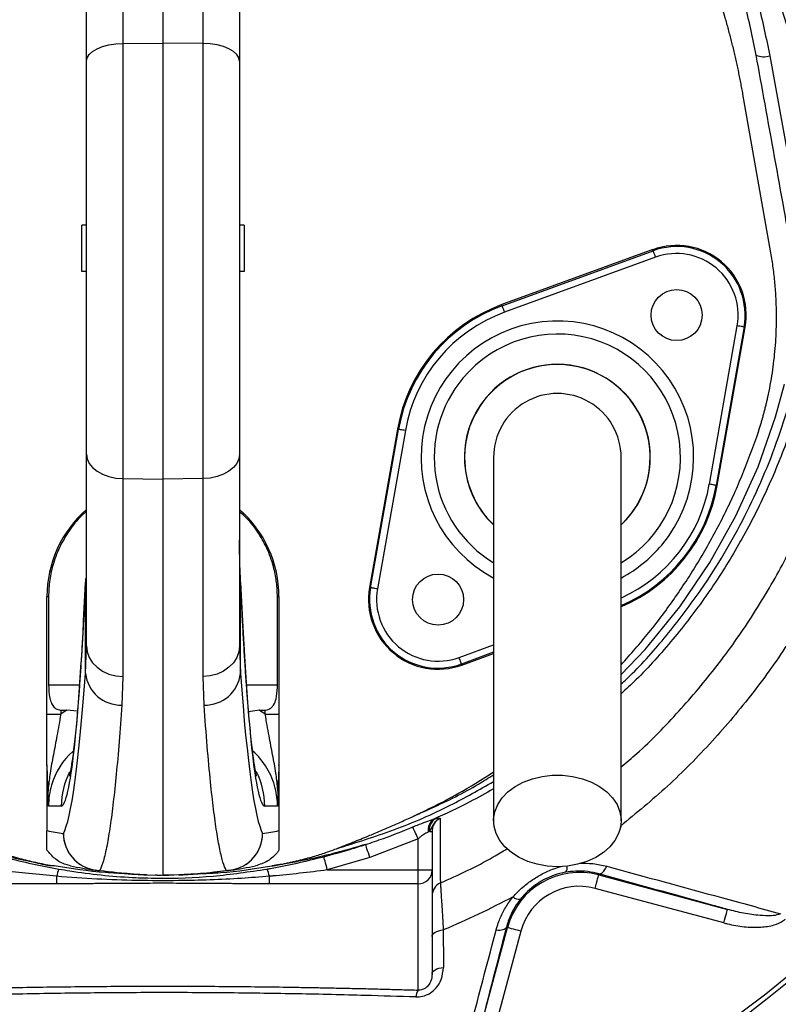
# Model space of a CAD drawing. Extents: x 94 to 802, y 35 to 1499.
# Tile 12 of 16: x 393 to 557, y 983 to 1195. Entities that reach past the tile are written whole.
import ezdxf

# ---------------------------------------------------------------- set-up
doc = ezdxf.new("R2010")
doc.units = 0
doc.layers.get('0').update_dxf_attribs({"linetype": 'CONTINUOUS'})

msp = doc.modelspace()

# ---------------------------------------------------------------- linework, layer by layer
at = {"color": 7, "linetype": 'CONTINUOUS'}
for p, q in [((424.11, 1301.15), (424.11, 1190.36)), ((415.47, 1258.8), (415.47, 1190.29)), ((432.75, 1190.29), (432.75, 1258.8)), ((407.61, 1186.51), (407.61, 1252.41)), ((440.61, 1252.41), (440.61, 1186.51)), ((415.47, 1190.29), (424.11, 1190.36)), ((415.47, 1190.29), (415.47, 1096.58)), ((424.11, 1190.36), (424.11, 1096.48)), ((432.75, 1190.29), (424.11, 1190.36)), ((432.75, 1096.58), (432.75, 1190.29)), ((407.61, 1101.85), (407.61, 1186.51)), ((440.61, 1186.51), (440.61, 1101.85)), ((554.89, 1187.65), (561.95, 1148.57)), ((555.13, 1145.21), (549.11, 1179.36)), ((406.61, 1141.15), (406.61, 1151.15)), ((407.61, 1151.15), (406.61, 1151.15)), ((441.61, 1151.15), (440.61, 1151.15)), ((441.61, 1151.15), (441.61, 1141.15)), ((529.69, 1145.89), (497.14, 1134.04)), ((497.22, 1133.82), (529.77, 1145.66)), ((529.77, 1145.66), (529.69, 1145.89)), ((530.29, 1144.25), (497.73, 1132.41)), ((407.61, 1141.15), (406.61, 1141.15)), ((441.61, 1141.15), (440.61, 1141.15)), ((497.22, 1133.82), (497.14, 1134.04)), ((541.87, 1095.37), (547.89, 1129.49)), ((549.36, 1129.23), (543.35, 1095.11)), ((543.58, 1095.07), (549.6, 1129.19)), ((549.36, 1129.23), (549.6, 1129.19)), ((474.64, 1107.23), (468.63, 1073.11)), ((468.86, 1073.07), (474.88, 1107.18)), ((474.88, 1107.18), (474.64, 1107.23)), ((476.35, 1106.92), (470.34, 1072.81)), ((407.61, 1060.57), (407.61, 1101.85)), ((440.61, 1101.85), (440.61, 1060.57)), ((415.47, 1096.58), (424.11, 1096.48)), ((415.47, 1096.58), (415.47, 1053.93)), ((432.75, 1096.58), (424.11, 1096.48)), ((432.75, 1053.93), (432.75, 1096.58)), ((424.11, 1096.48), (424.11, 1011.15)), ((543.35, 1095.11), (543.58, 1095.07)), ((407.41, 1075.04), (407.41, 1074.26)), ((407.41, 1054.61), (407.41, 1074.26)), ((440.81, 1074.26), (440.81, 1075.04)), ((440.81, 1054.61), (440.81, 1074.26)), ((399.11, 1045.81), (399.11, 1071.14)), ((399.11, 1071.14), (399.45, 1071.14)), ((399.45, 1071.14), (399.45, 1052.15)), ((448.77, 1052.15), (448.77, 1071.14)), ((448.77, 1071.14), (449.11, 1071.14)), ((449.11, 1071.14), (449.11, 1045.81)), ((468.86, 1073.07), (468.63, 1073.11)), ((407.41, 1054.61), (407.61, 1060.57)), ((440.61, 1060.57), (440.81, 1054.61)), ((487.94, 1058.04), (495.36, 1060.74)), ((495.36, 1059.15), (488.45, 1056.63)), ((488.53, 1056.41), (495.36, 1058.9)), ((488.45, 1056.63), (488.53, 1056.41)), ((399.45, 1052.15), (406.12, 1052.15)), ((415.47, 1053.93), (415.26, 1047.78)), ((432.96, 1047.78), (432.75, 1053.93)), ((442.11, 1052.15), (448.77, 1052.15)), ((399.11, 1045.81), (402.06, 1045.81)), ((402.06, 1046.7), (402.06, 1045.81)), ((405.67, 1046.45), (403.4, 1046.66)), ((444.82, 1046.66), (442.56, 1046.34)), ((446.16, 1045.81), (446.16, 1046.7)), ((446.16, 1045.81), (449.11, 1045.81)), ((399.11, 1034.76), (399.11, 1020.73)), ((449.11, 1034.76), (449.11, 1020.73)), ((402.18, 1026.04), (399.43, 1025.99)), ((448.8, 1025.99), (446.04, 1026.04)), ((477.7, 1023.66), (477.71, 1023.66)), ((482.35, 1023.17), (482.77, 1023.28)), ((481.57, 1020.58), (481.35, 1020.47)), ((481.57, 1020.58), (482.11, 1020.58)), ((482.11, 1020.58), (482.11, 1012.26)), ((479.11, 1019), (468.69, 1014.93)), ((479.11, 1012.26), (479.11, 1019)), ((468.69, 1014.93), (459.52, 1012.26)), ((447.57, 1013.13), (447.62, 1013.14)), ((459.52, 1012.26), (479.11, 1012.26)), ((479.11, 1009.29), (479.11, 1012.26)), ((479.11, 1012.26), (482.11, 1012.26)), ((482.11, 1012.26), (482.11, 989.82)), ((401.19, 1010.9), (401.19, 1009.29)), ((420.69, 1011.21), (424.11, 1011.15)), ((422.83, 1011.16), (422.39, 1011.18)), ((422.83, 1011.16), (423.77, 1011.15)), ((427.53, 1011.21), (424.11, 1011.15)), ((424.12, 1011.15), (425.06, 1011.15)), ((425.06, 1011.15), (425.29, 1011.15)), ((425.29, 1011.15), (427.6, 1011.26)), ((447.03, 1010.9), (447.03, 1009.29)), ((518.08, 1011.44), (518.02, 1011.2)), ((518.02, 1011.2), (545.77, 1003.76)), ((401.19, 1009.29), (369.11, 1009.29)), ((479.11, 1009.29), (447.03, 1009.29)), ((479.11, 986.39), (479.11, 1009.29)), ((545, 1000.87), (517.24, 1008.3)), ((490.87, 971.92), (498.36, 999.85)), ((501.25, 999.07), (493.77, 971.15)), ((498.12, 999.91), (498.36, 999.85))]:
    msp.add_line(p, q, dxfattribs=at)
at = {"color": 7, "linetype": 'CONTINUOUS', "flags": 128}
for points in [[(407.61, 1186.51), (407.76, 1187.24), (408.21, 1187.94), (408.93, 1188.59), (409.91, 1189.16), (411.09, 1189.63), (412.45, 1189.98), (413.93, 1190.21), (415.47, 1190.29)], [(440.61, 1186.51), (440.46, 1187.24), (440.02, 1187.94), (439.29, 1188.59), (438.32, 1189.16), (437.13, 1189.63), (435.77, 1189.98), (434.29, 1190.21), (432.75, 1190.29)], [(530.29, 1144.25), (530.19, 1144.53), (530.09, 1144.79), (530, 1145.03), (529.93, 1145.24), (529.86, 1145.42), (529.82, 1145.55), (529.78, 1145.63), (529.77, 1145.66)], [(497.73, 1132.41), (497.64, 1132.68), (497.54, 1132.94), (497.45, 1133.18), (497.37, 1133.39), (497.31, 1133.57), (497.26, 1133.7), (497.23, 1133.78), (497.22, 1133.82)], [(549.36, 1129.23), (549.33, 1129.23), (549.24, 1129.25), (549.1, 1129.27), (548.92, 1129.3), (548.7, 1129.34), (548.45, 1129.39), (548.17, 1129.44), (547.89, 1129.49)], [(522.86, 1054.36), (528.07, 1059.76), (535.51, 1068.92), (541.98, 1078.48), (547.61, 1088.57), (552.36, 1099.08), (556.16, 1109.9), (558.07, 1116.92), (558.07, 1116.92), (558.07, 1116.92)], [(476.35, 1106.92), (476.07, 1106.97), (475.79, 1107.02), (475.54, 1107.07), (475.32, 1107.11), (475.13, 1107.14), (475, 1107.16), (474.91, 1107.18), (474.88, 1107.18)], [(407.61, 1101.85), (407.76, 1100.83), (408.21, 1099.85), (408.93, 1098.95), (409.91, 1098.15), (411.09, 1097.5), (412.45, 1097), (413.93, 1096.69), (415.47, 1096.58)], [(440.61, 1101.85), (440.46, 1100.83), (440.02, 1099.85), (439.29, 1098.95), (438.32, 1098.15), (437.13, 1097.5), (435.77, 1097), (434.29, 1096.69), (432.75, 1096.58)], [(543.35, 1095.11), (543.31, 1095.12), (543.23, 1095.13), (543.09, 1095.16), (542.91, 1095.19), (542.68, 1095.23), (542.43, 1095.27), (542.16, 1095.32), (541.87, 1095.37)], [(470.34, 1072.81), (470.05, 1072.86), (469.78, 1072.91), (469.52, 1072.95), (469.3, 1072.99), (469.12, 1073.02), (468.98, 1073.05), (468.89, 1073.06), (468.86, 1073.07)], [(407.61, 1060.57), (407.76, 1059.29), (408.21, 1058.06), (408.93, 1056.92), (409.91, 1055.92), (411.09, 1055.09), (412.45, 1054.47), (413.93, 1054.08), (415.47, 1053.93)], [(440.61, 1060.57), (440.46, 1059.29), (440.02, 1058.06), (439.29, 1056.92), (438.32, 1055.92), (437.13, 1055.09), (435.77, 1054.47), (434.29, 1054.08), (432.75, 1053.93)], [(488.45, 1056.63), (488.44, 1056.66), (488.41, 1056.75), (488.36, 1056.88), (488.3, 1057.05), (488.22, 1057.27), (488.13, 1057.51), (488.04, 1057.77), (487.94, 1058.04)], [(509.11, 1012.97), (506.91, 1013.09), (504.76, 1013.48), (502.72, 1014.1), (500.85, 1014.95), (499.2, 1016), (497.8, 1017.23), (496.69, 1018.61), (495.9, 1020.09), (495.46, 1021.65), (495.37, 1023.24), (495.64, 1024.81), (496.26, 1026.34), (497.2, 1027.78), (498.46, 1029.08), (499.99, 1030.23), (501.76, 1031.18), (503.72, 1031.92), (505.82, 1032.43), (508.01, 1032.68), (510.22, 1032.68), (512.4, 1032.43), (514.5, 1031.92), (516.46, 1031.18), (518.23, 1030.23), (519.76, 1029.08), (521.02, 1027.78), (521.97, 1026.34), (522.58, 1024.81), (522.85, 1023.24), (522.76, 1021.65), (522.32, 1020.09), (521.53, 1018.61), (520.43, 1017.23), (519.03, 1016), (517.37, 1014.95), (515.5, 1014.1), (513.47, 1013.48), (511.32, 1013.09), (509.11, 1012.97)], [(479.11, 1019), (478.93, 1019.4), (478.74, 1019.8), (478.57, 1020.18), (478.41, 1020.53), (478.26, 1020.85), (478.14, 1021.13), (478.03, 1021.36), (477.95, 1021.54)], [(468.69, 1014.93), (468.53, 1015.44), (468.37, 1015.93), (468.21, 1016.39), (468.08, 1016.8), (467.96, 1017.15), (467.87, 1017.43), (467.8, 1017.64), (467.77, 1017.75)], [(459.52, 1012.26), (459.39, 1012.77), (459.27, 1013.27), (459.15, 1013.73), (459.04, 1014.15), (458.95, 1014.51), (458.87, 1014.8), (458.82, 1015.01), (458.79, 1015.13)], [(518.08, 1011.44), (518.28, 1011.43), (518.49, 1011.48), (518.71, 1011.61), (518.93, 1011.79), (519.15, 1012.04), (519.36, 1012.34), (519.57, 1012.68), (519.75, 1013.06)], [(517.24, 1008.3), (517.39, 1008.86), (517.53, 1009.4), (517.67, 1009.9), (517.78, 1010.33), (517.88, 1010.7), (517.95, 1010.97), (518, 1011.14), (518.02, 1011.2)], [(545, 1000.87), (545.15, 1001.43), (545.29, 1001.96), (545.42, 1002.46), (545.54, 1002.9), (545.64, 1003.26), (545.71, 1003.53), (545.76, 1003.7), (545.77, 1003.76)], [(482.11, 997.9), (482.16, 998.15), (482.29, 998.4), (482.5, 998.63), (482.79, 998.84), (483.15, 999.02), (483.56, 999.17), (484.03, 999.28), (484.52, 999.35)], [(498.12, 999.91), (498.03, 999.74), (497.88, 999.59), (497.66, 999.46), (497.39, 999.36), (497.08, 999.3), (496.72, 999.26), (496.32, 999.25), (495.9, 999.28)], [(501.25, 999.07), (500.7, 999.22), (500.16, 999.37), (499.66, 999.5), (499.22, 999.62), (498.86, 999.72), (498.59, 999.79), (498.42, 999.83), (498.36, 999.85)], [(482.11, 989.82), (482.16, 990.08), (482.29, 990.33), (482.51, 990.56), (482.8, 990.77), (483.16, 990.95), (483.58, 991.1), (484.05, 991.21), (484.55, 991.28)]]:
    msp.add_lwpolyline(points, dxfattribs=at)
at = {"color": 7, "linetype": 'CONTINUOUS'}
for centre, radius in [((424.11, 1151.15), 258.01), ((424.11, 1151.15), 217.51), ((424.11, 1151.15), 211.5), ((424.11, 1151.15), 210.5), ((534.82, 1131.79), 5.5), ((483.4, 1070.51), 5.5)]:
    msp.add_circle(centre, radius, dxfattribs=at)
for centre, radius, start, end in [((553.63, 1191.44), 4, 245.4446, 288.4004), ((534.82, 1131.79), 15, 350, 110), ((534.82, 1131.79), 14.76, 350, 110), ((534.82, 1131.79), 13.26, 350, 110), ((509.11, 1101.15), 35, 110, 170), ((509.11, 1101.15), 34.76, 110, 170), ((509.11, 1101.15), 33.26, 110, 170), ((509.11, 1101.15), 29.38, 320, 241.9541), ((509.11, 1101.15), 26.55, 301.3726, 140), ((509.11, 1101.15), 20, 313.7051, 180), ((509.11, 1101.15), 20.04, 313.7045, 140), ((509.11, 1101.15), 26.55, 140, 238.5851), ((509.11, 1101.15), 20.04, 140, 226.5953), ((509.11, 1101.15), 13.75, 0, 180.042), ((509.11, 1101.15), 20, 180, 226.4647), ((509.11, 1101.15), 34.76, 293.3373, 350), ((509.11, 1101.15), 35, 293.2388, 350), ((509.11, 1101.15), 33.26, 294.551, 350), ((424.11, 1071.14), 25, 131.2999, 180), ((424.11, 1071.14), 25, 0, 48.7001), ((509.11, 1101.15), 29.38, 298.0492, 320), ((483.4, 1070.51), 15, 170, 290), ((483.4, 1070.51), 14.76, 170, 290), ((483.4, 1070.51), 13.26, 170, 290), ((415.04, 1055.45), 7.67, 186.2653, 271.6935), ((433.19, 1055.45), 7.67, 268.3065, 353.7347), ((418.2, 1026.04), 16.01, 152.6031, 180.0029), ((430.03, 1026.04), 16.01, 359.9964, 27.3377), ((484, 1021.02), 2.71, 127.5536, 191.8198), ((484.34, 1020.96), 2.8, 124.0166, 187.8198), ((416.12, 1111.15), 92, 259.3465, 261.5733), ((432.1, 1111.15), 92, 278.4267, 280.6535), ((410.65, 1020.18), 8.02, 180.2937, 268.8277), ((410.63, 1020.14), 7.99, 179.9571, 261.5502), ((437.57, 1020.18), 8.02, 271.1722, 359.7063), ((437.59, 1020.14), 7.99, 278.4498, 0.0429), ((407.26, 1009.92), 6.14, 155.4613, 170.8168), ((424.11, 1111.15), 100, 258.5049, 261.5733), ((410.31, 1018), 5.84, 261.5818, 271.7525), ((437.91, 1018), 5.84, 268.2475, 278.4182), ((424.11, 1111.15), 100, 278.4267, 281.4951), ((440.97, 1009.92), 6.14, 9.183, 24.539), ((479.13, 1012.27), 2.99, 269.7216, 359.7182), ((513.86, 995.7), 16.05, 75, 165), ((509.57, 1012.78), 1.67, 322.7343, 10.3437), ((420.83, 1019.21), 8, 267.9574, 269), ((485.11, 1006.72), 3, 113.7105, 179.9848), ((513.86, 995.7), 13.05, 75, 165), ((500.88, 1007.88), 1.92, 226.4361, 278.115), ((481.28, 984.84), 2.66, 144.4173, 178.5517)]:
    msp.add_arc(centre, radius, start, end, dxfattribs=at)
for centre, major_axis, ratio, start_param, end_param in [((402.18, 1192.15), (0, 166.11), 0.044737, 3.142374, 3.923305), ((446.05, 1192.15), (0, 166.11), 0.044737, 2.359881, 3.140812), ((401.79, 1261.15), (0, 241.75), 0.044737, 3.219952, 3.688113), ((446.43, 1261.15), (0, 241.75), 0.044737, 2.595073, 3.063233), ((882.43, 1052.15), (572.9, 0), 0.017455, 3.717878, 3.722153), ((415.62, 1026), (24.04, 0.33), 0.99822, 2.090362, 2.156364), ((-34.21, 1052.15), (572.9, 0), 0.017455, 5.702625, 5.7069), ((432.6, 1026), (24.04, -0.33), 0.99822, 0.985229, 1.051231), ((415.48, 1026), (16.05, 0.23), 0.996836, 2.296181, 2.839024), ((432.74, 1026), (16.05, -0.23), 0.996836, 0.257981, 0.850576), ((415.48, 1026), (16.05, 0.23), 0.996836, 2.839024, 3.127385), ((432.74, 1026), (16.05, -0.23), 0.996836, 0.014207, 0.257981)]:
    msp.add_ellipse(centre, major_axis=major_axis, ratio=ratio, start_param=start_param, end_param=end_param, dxfattribs=at)
for points, knots in [([(298.87, 879.76), (292.83, 882.29), (280.73, 887.36), (263.25, 896.49), (246.36, 906.68), (230.21, 917.97), (214.81, 930.33), (200.22, 943.73), (186.44, 958.08), (173.57, 973.28), (161.68, 989.24), (151.25, 1005.28), (142.18, 1021.28), (134.34, 1037.13), (127.39, 1053.41), (121.34, 1070.06), (116.24, 1086.98), (112.1, 1104.16), (108.96, 1121.55), (106.79, 1139.14), (105.61, 1156.84), (105.41, 1174.58), (106.2, 1192.28), (107.99, 1209.87), (110.81, 1227.3), (114.65, 1244.55), (119.46, 1261.59), (125.2, 1278.34), (131.81, 1294.74), (139.3, 1310.81), (147.68, 1326.52), (156.95, 1341.84), (167.04, 1356.67), (177.89, 1370.94), (189.48, 1384.59), (201.96, 1397.79), (215.36, 1410.45), (229.69, 1422.54), (244.7, 1433.83), (260.31, 1444.27), (276.46, 1453.81), (293.08, 1462.4), (310.17, 1470.02), (327.68, 1476.67), (345.55, 1482.35), (363.71, 1487.06), (382.07, 1490.78), (400.74, 1493.55), (419.7, 1495.31), (438.93, 1496.03), (458.2, 1495.71), (477.42, 1494.35), (496.51, 1491.95), (515.59, 1488.48), (534.61, 1483.9), (553.55, 1478.19), (572.17, 1471.42), (590.39, 1463.62), (608.11, 1454.84), (625.28, 1445.09), (641.84, 1434.36), (657.78, 1422.68), (673.06, 1410.1), (687.62, 1396.69), (701.4, 1382.52), (714.34, 1367.64), (726.43, 1352.08), (737.69, 1335.88), (748.08, 1319.09), (757.58, 1301.77), (766.14, 1283.99), (773.82, 1265.57), (780.56, 1246.5), (786.32, 1226.84), (790.98, 1206.89), (794.52, 1186.71), (796.95, 1166.37), (798.25, 1145.92), (798.4, 1125.44), (797.42, 1104.99), (795.49, 1086.34), (793.31, 1072.04), (791, 1059.52), (787.88, 1045.39), (782.93, 1027.31), (776.49, 1007.89), (769.66, 990.43), (762.73, 974.88), (755.72, 960.7), (747.87, 946.35), (739.14, 931.9), (730.53, 918.97), (722.23, 907.46), (714.34, 897.29), (706.14, 887.35), (700.39, 880.95), (697.51, 877.75)], [0, 0, 0, 0, 0.011317, 0.022671, 0.034038, 0.045392, 0.056709, 0.06814, 0.079605, 0.091082, 0.102547, 0.113978, 0.124132, 0.134319, 0.144521, 0.154724, 0.16491, 0.175064, 0.18524, 0.195447, 0.205671, 0.215895, 0.226103, 0.236278, 0.246429, 0.25661, 0.266809, 0.277012, 0.2872, 0.297356, 0.307644, 0.317961, 0.328293, 0.338625, 0.348942, 0.35923, 0.369999, 0.380802, 0.391623, 0.402443, 0.413247, 0.424016, 0.434774, 0.445563, 0.45637, 0.467179, 0.477972, 0.488733, 0.499786, 0.510872, 0.521974, 0.533077, 0.544162, 0.555215, 0.566576, 0.577973, 0.589389, 0.600804, 0.612201, 0.623562, 0.63491, 0.646294, 0.657697, 0.669101, 0.680488, 0.691839, 0.703171, 0.714536, 0.725917, 0.737298, 0.748662, 0.759995, 0.77179, 0.783595, 0.79539, 0.807186, 0.81899, 0.830785, 0.842573, 0.85437, 0.866158, 0.874964, 0.879366, 0.888172, 0.899956, 0.911749, 0.923534, 0.932346, 0.941158, 0.950878, 0.960603, 0.970323, 0.977726, 0.985129, 0.992564, 1, 1, 1, 1]), ([(522.86, 1034.46), (524, 1035.41), (528.42, 1039.12), (535.39, 1046.39), (543.69, 1056.18), (551.16, 1066.73), (557.77, 1077.94), (563.47, 1089.77), (568.17, 1102.03), (571.83, 1114.64), (574.4, 1127.53), (575.87, 1140.62), (576.22, 1153.79), (575.43, 1166.85), (573.43, 1179.72), (570.34, 1192.31), (566.31, 1204.64), (561.29, 1217.13), (555.26, 1229.72), (548.1, 1242.29), (540.08, 1254.34), (531.38, 1265.56), (522.06, 1275.94), (512.22, 1285.49), (501.73, 1294.35), (490.66, 1302.43), (480.32, 1308.95), (470.85, 1314.02), (462.35, 1317.75), (453.58, 1320.79), (447.16, 1322.4), (443.71, 1323.06), (443.29, 1323.14)], [0, 0, 0, 0, 0.012243, 0.047476, 0.082711, 0.117826, 0.153727, 0.189755, 0.225782, 0.261682, 0.297697, 0.333847, 0.369988, 0.405992, 0.441442, 0.477007, 0.512617, 0.548131, 0.58774, 0.627448, 0.667153, 0.706756, 0.744251, 0.781886, 0.819565, 0.857192, 0.89468, 0.920099, 0.945599, 0.971072, 0.996452, 1, 1, 1, 1]), ([(551.97, 1187.8), (551.2, 1191.51), (549.43, 1200.13), (545.36, 1213.37), (539.76, 1227.41), (532.96, 1240.95), (525.01, 1253.88), (515.93, 1266.1), (505.81, 1277.57), (494.73, 1288.18), (484.09, 1296.85), (476.99, 1301.68), (474.12, 1303.64)], [0, 0, 0, 0, 0.080026, 0.185802, 0.291954, 0.398106, 0.503882, 0.609802, 0.716102, 0.822402, 0.928322, 1, 1, 1, 1]), ([(549.11, 1179.36), (549.04, 1179.78), (548.88, 1180.64), (548.64, 1181.92), (548.39, 1183.2), (548.13, 1184.47), (547.85, 1185.74), (547.57, 1187.01), (547.28, 1188.28), (546.97, 1189.55), (546.66, 1190.81), (546.33, 1192.07), (546, 1193.33), (545.65, 1194.59), (544.64, 1198.15), (542.8, 1203.96), (539.81, 1211.91), (536.4, 1219.7), (532.57, 1227.31), (528.33, 1234.72), (523.71, 1241.89), (518.7, 1248.81), (513.32, 1255.47), (507.59, 1261.83), (501.53, 1267.88), (495.14, 1273.6), (490.05, 1277.7), (486.45, 1280.4), (484.46, 1281.84), (482.45, 1283.25), (480.42, 1284.62), (478.37, 1285.97), (476.3, 1287.29), (474.91, 1288.14), (474.21, 1288.56)], [0, 0, 0, 0, 0.009539, 0.019075, 0.02861, 0.038144, 0.047677, 0.057211, 0.066746, 0.076283, 0.085822, 0.095364, 0.104909, 0.114459, 0.124013, 0.186218, 0.248355, 0.310652, 0.373016, 0.435522, 0.497964, 0.560535, 0.623167, 0.685915, 0.748593, 0.811367, 0.874209, 0.892205, 0.910185, 0.928154, 0.946115, 0.964074, 0.982034, 1, 1, 1, 1]), ([(520.38, 1289.3), (523.48, 1286.43), (529.69, 1280.7), (538.81, 1270.77), (547.75, 1259.63), (556.27, 1247.16), (563.85, 1234.11), (570.24, 1220.96), (575.53, 1207.83), (579.77, 1194.8), (583.01, 1181.48), (585.11, 1167.86), (585.96, 1153.99), (585.59, 1139.98), (584.03, 1126.05), (581.3, 1112.35), (577.4, 1098.95), (572.41, 1085.94), (566.35, 1073.39), (559.32, 1061.49), (551.38, 1050.3), (542.58, 1039.89), (533.07, 1030.22), (526.12, 1024.5), (522.68, 1021.66)], [0, 0, 0, 0, 0.041388, 0.082778, 0.131939, 0.181238, 0.230544, 0.279714, 0.324365, 0.369142, 0.413871, 0.458456, 0.504049, 0.549815, 0.595591, 0.641196, 0.686556, 0.732077, 0.777599, 0.822959, 0.867334, 0.91186, 0.956385, 1, 1, 1, 1]), ([(563.23, 1137.01), (563.44, 1138.81), (564.11, 1144.55), (564.53, 1154.28), (564.09, 1166.28), (562.55, 1178.31), (559.96, 1189.97), (556.47, 1201.09), (552.3, 1211.66), (547.45, 1222.09), (541.97, 1232.37), (535.86, 1242.47), (531.28, 1248.89), (528.99, 1252.1)], [0, 0, 0, 0, 0.044444, 0.141281, 0.238114, 0.337806, 0.437499, 0.529606, 0.621846, 0.714024, 0.809327, 0.904705, 1, 1, 1, 1]), ([(528.99, 1252.1), (531.53, 1248), (536.61, 1239.81), (542.98, 1226.72), (548.34, 1213.1), (552.34, 1200), (554.11, 1191.42), (554.89, 1187.65)], [0, 0, 0, 0, 0.205834, 0.411668, 0.622878, 0.834088, 1, 1, 1, 1]), ([(531.35, 1253.15), (534.09, 1249.3), (539.57, 1241.6), (546.79, 1229.4), (553.17, 1216.77), (558.53, 1203.73), (561.92, 1193.09), (564.38, 1183.27), (566.05, 1174.31), (567.19, 1163.38), (567.48, 1152.4), (567.05, 1143.23), (566.42, 1137.76), (566.2, 1135.91)], [0, 0, 0, 0, 0.112037, 0.224543, 0.337106, 0.449416, 0.561286, 0.604223, 0.691895, 0.779823, 0.867766, 0.955458, 1, 1, 1, 1]), ([(559.03, 1148.72), (558.69, 1150.63), (556.98, 1160.15), (554.62, 1173.18), (552.6, 1184.3), (551.97, 1187.8)], [0, 0, 0, 0, 0.1461692, 0.7308435, 1, 1, 1, 1]), ([(551.89, 1104.98), (551.98, 1105.25), (552.17, 1105.8), (552.44, 1106.62), (552.7, 1107.45), (552.96, 1108.27), (553.2, 1109.1), (553.44, 1109.93), (553.66, 1110.77), (553.88, 1111.6), (554.09, 1112.44), (554.29, 1113.28), (554.81, 1115.57), (555.51, 1119.34), (556.13, 1124.64), (556.4, 1130.01), (556.33, 1134.15), (556.15, 1137.04), (556.01, 1138.69), (555.85, 1140.32), (555.64, 1141.96), (555.41, 1143.59), (555.22, 1144.67), (555.13, 1145.21)], [0, 0, 0, 0, 0.021224, 0.042435, 0.063636, 0.084829, 0.106017, 0.127203, 0.148387, 0.169574, 0.190766, 0.211965, 0.233173, 0.363314, 0.493383, 0.625569, 0.757735, 0.798135, 0.838503, 0.878857, 0.919213, 0.959588, 1, 1, 1, 1]), ([(522.86, 1052.33), (523.67, 1053.08), (527.35, 1056.51), (533.17, 1063.28), (539.76, 1071.93), (545.17, 1080.4), (549.62, 1088.48), (553.52, 1096.84), (556.86, 1105.46), (559.1, 1112.54), (560.17, 1116.74), (560.48, 1117.96)], [0, 0, 0, 0, 0.0428226, 0.1949165, 0.346477, 0.4668457, 0.5873442, 0.7077162, 0.8291367, 0.9505583, 1, 1, 1, 1]), ([(562.39, 1116.71), (562.05, 1115.49), (560.67, 1110.55), (557.73, 1102.02), (553.09, 1091.33), (547.59, 1081.03), (541.28, 1071.16), (534.08, 1061.87), (527.92, 1054.87), (523.93, 1051.22), (522.86, 1050.24)], [0, 0, 0, 0, 0.04886, 0.197852, 0.347306, 0.496739, 0.645704, 0.795109, 0.945032, 1, 1, 1, 1]), ([(522.86, 1056.45), (524.89, 1058.75), (529.02, 1063.41), (534.61, 1070.95), (539.79, 1078.92), (544.42, 1087.27), (548.54, 1095.96), (550.77, 1101.97), (551.89, 1104.98)], [0, 0, 0, 0, 0.1616787, 0.3276207, 0.4942191, 0.6622512, 0.8308153, 1, 1, 1, 1]), ([(495.36, 1101.15), (495.36, 1100.95), (495.36, 1100.53), (495.36, 1099.81), (495.36, 1098.85), (495.36, 1097.62), (495.36, 1096.05), (495.36, 1094.11), (495.36, 1091.52), (495.36, 1087.91), (495.36, 1083.07), (495.36, 1076.97), (495.36, 1069.86), (495.36, 1061.84), (495.36, 1053), (495.36, 1043.46), (495.36, 1033.34), (495.36, 1026.38), (495.36, 1022.84)], [0, 0, 0, 0, 0.045521, 0.094717, 0.147611, 0.204275, 0.251456, 0.300858, 0.352419, 0.406213, 0.470225, 0.53729, 0.607172, 0.679907, 0.755587, 0.834151, 0.915609, 1, 1, 1, 1]), ([(522.86, 1022.84), (522.86, 1026.18), (522.86, 1032.81), (522.86, 1042.56), (522.86, 1051.95), (522.86, 1060.86), (522.86, 1069.15), (522.86, 1076.68), (522.86, 1083), (522.86, 1088.1), (522.86, 1091.95), (522.86, 1094.81), (522.86, 1097.13), (522.86, 1098.88), (522.86, 1100.17), (522.86, 1100.82), (522.86, 1101.15)], [0, 0, 0, 0, 0.0796444, 0.1580087, 0.2351237, 0.3110148, 0.3856144, 0.4590053, 0.5312518, 0.5933112, 0.6542606, 0.7143011, 0.7735083, 0.8508697, 0.9263193, 1, 1, 1, 1]), ([(407.61, 1089.47), (407.38, 1089.29), (406.06, 1088.23), (404.12, 1085.79), (401.92, 1082.23), (400.46, 1078.49), (399.6, 1074.76), (399.5, 1072.35), (399.45, 1071.14)], [0, 0, 0, 0, 0.043218, 0.245294, 0.447595, 0.649895, 0.824946, 1, 1, 1, 1]), ([(448.77, 1071.14), (448.74, 1072.15), (448.66, 1074.17), (448.02, 1077.54), (446.8, 1081.16), (444.78, 1084.84), (442.69, 1087.64), (441.12, 1089), (440.61, 1089.44)], [0, 0, 0, 0, 0.14675, 0.293498, 0.496385, 0.699274, 0.902141, 1, 1, 1, 1]), ([(440.82, 1075.05), (440.79, 1075.74), (440.69, 1077.83), (440.62, 1080.6), (440.62, 1082.75), (440.62, 1083.35)], [0, 0, 0, 0, 0.2643191, 0.7944299, 1, 1, 1, 1]), ([(407.41, 1074.98), (407.37, 1074.1), (407.26, 1071.57), (407.06, 1067.56), (406.81, 1063.04), (406.56, 1058.78), (406.31, 1054.79), (406.05, 1051.08), (405.78, 1047.67), (405.51, 1044.56), (405.24, 1041.77), (404.98, 1039.3), (404.72, 1037.19), (404.48, 1035.44), (404.27, 1034.12), (404.1, 1033.21), (403.99, 1032.68), (403.92, 1032.43), (403.93, 1032.46), (403.93, 1032.47)], [0, 0, 0, 0, 0.036875, 0.106481, 0.175977, 0.245314, 0.31445, 0.383324, 0.451858, 0.519942, 0.587419, 0.65407, 0.719575, 0.783477, 0.845123, 0.896558, 0.94352, 0.985478, 1, 1, 1, 1]), ([(444.29, 1032.46), (444.29, 1032.46), (444.29, 1032.47), (444.21, 1032.79), (444.09, 1033.38), (443.92, 1034.32), (443.72, 1035.59), (443.5, 1037.23), (443.25, 1039.22), (443, 1041.57), (442.74, 1044.25), (442.48, 1047.26), (442.21, 1050.58), (441.96, 1054.21), (441.7, 1058.12), (441.45, 1062.31), (441.21, 1066.77), (440.99, 1071), (440.86, 1073.82), (440.81, 1074.98)], [0, 0, 0, 0, 0.0268599, 0.0683493, 0.114911, 0.1663094, 0.221981, 0.2811806, 0.3431348, 0.4071612, 0.4727146, 0.5393832, 0.6068705, 0.6749626, 0.7435055, 0.81239, 0.8815364, 0.9508854, 1, 1, 1, 1]), ([(399.45, 1052.15), (399.48, 1051.17), (399.53, 1049.75), (400.04, 1048.15), (400.57, 1047.34), (401.18, 1046.9), (401.68, 1046.73), (401.97, 1046.71), (402.06, 1046.7)], [0, 0, 0, 0, 0.425154, 0.613983, 0.770771, 0.874045, 0.960867, 1, 1, 1, 1]), ([(446.16, 1046.7), (446.39, 1046.73), (446.83, 1046.79), (447.46, 1047.17), (448.09, 1047.91), (448.62, 1049.38), (448.76, 1050.91), (448.77, 1051.95), (448.77, 1052.15)], [0, 0, 0, 0, 0.096994, 0.193377, 0.330467, 0.548888, 0.911435, 1, 1, 1, 1]), ([(415.26, 1047.78), (415.06, 1045.09), (414.67, 1039.71), (414.04, 1032.79), (413.39, 1026.7), (412.73, 1021.57), (412.02, 1017.31), (411.27, 1013.97), (410.75, 1012.77), (410.49, 1012.17)], [0, 0, 0, 0, 0.136826, 0.273934, 0.411043, 0.550474, 0.689906, 0.844545, 1, 1, 1, 1]), ([(437.73, 1012.17), (437.5, 1012.68), (437.04, 1013.72), (436.36, 1016.56), (435.68, 1020.36), (435.01, 1025.2), (434.33, 1031.31), (433.64, 1038.68), (433.19, 1044.74), (432.96, 1047.78)], [0, 0, 0, 0, 0.136827, 0.273935, 0.411043, 0.550473, 0.689903, 0.844543, 1, 1, 1, 1]), ([(399.11, 1034.76), (399.11, 1036.45), (399.11, 1038.21), (399.11, 1040.53), (399.11, 1041.01), (399.11, 1041.95), (399.11, 1042.43), (399.11, 1043.86), (399.11, 1044.83), (399.11, 1045.81)], [0, 0, 0, 0, 0.5, 0.5, 0.625, 0.625, 0.75, 0.75, 1, 1, 1, 1]), ([(402.06, 1045.81), (401.93, 1045.03), (401.68, 1043.46), (401.14, 1040.52), (400.46, 1037.07), (399.8, 1033.4), (399.46, 1030.8), (399.35, 1029.48), (399.33, 1029.24)], [0, 0, 0, 0, 0.134346, 0.268882, 0.515225, 0.76206, 0.955503, 1, 1, 1, 1]), ([(448.89, 1029.24), (448.87, 1029.48), (448.76, 1030.8), (448.42, 1033.4), (447.76, 1037.07), (447.08, 1040.52), (446.54, 1043.46), (446.29, 1045.03), (446.16, 1045.81)], [0, 0, 0, 0, 0.044497, 0.23794, 0.484775, 0.731118, 0.865654, 1, 1, 1, 1]), ([(449.11, 1045.81), (449.11, 1044.83), (449.11, 1043.86), (449.11, 1042.43), (449.11, 1041.95), (449.11, 1041.01), (449.11, 1040.53), (449.11, 1038.21), (449.11, 1036.45), (449.11, 1034.76)], [0, 0, 0, 0, 0.25, 0.25, 0.375, 0.375, 0.5, 0.5, 1, 1, 1, 1]), ([(399.33, 1029.24), (399.3, 1030.05), (399.25, 1031.69), (399.18, 1033.45), (399.14, 1034.54), (399.12, 1034.84), (399.12, 1034.9), (399.12, 1034.91), (399.11, 1034.91), (399.11, 1034.9), (399.11, 1034.88), (399.11, 1034.84), (399.11, 1034.8), (399.11, 1034.76), (399.11, 1034.76)], [0, 0, 0, 0, 0.39413, 0.788827, 0.922229, 0.958051, 0.966198, 0.972937, 0.976399, 0.97989, 0.982937, 0.987564, 0.996707, 1, 1, 1, 1]), ([(449.11, 1034.76), (449.11, 1034.79), (449.11, 1034.83), (449.11, 1034.88), (449.11, 1034.9), (449.11, 1034.91), (449.11, 1034.91), (449.1, 1034.89), (449.09, 1034.71), (449.05, 1033.77), (448.98, 1031.93), (448.93, 1030.2), (448.89, 1029.24)], [0, 0, 0, 0, 0.012383, 0.016901, 0.020086, 0.023291, 0.027086, 0.033582, 0.054164, 0.14975, 0.529046, 1, 1, 1, 1]), ([(477.71, 1023.66), (481.08, 1025.27), (487.15, 1028.17), (492.83, 1031.77), (495.36, 1033.37)], [0, 0, 0, 0, 0.554639, 1, 1, 1, 1]), ([(461.5, 1016.85), (465.69, 1018.15), (474.07, 1020.76), (485.4, 1025.65), (492.28, 1029.56), (495.36, 1031.31)], [0, 0, 0, 0, 0.355353, 0.711456, 1, 1, 1, 1]), ([(477.71, 1023.66), (479.14, 1024.3), (484.04, 1026.46), (490, 1029.4), (494.28, 1032.1), (495.36, 1032.78)], [0, 0, 0, 0, 0.235845, 0.807234, 1, 1, 1, 1]), ([(399.43, 1025.99), (399.43, 1026), (399.39, 1027.07), (399.36, 1028.16), (399.33, 1029.24)], [0, 0, 0, 0, 0.00643, 1, 1, 1, 1]), ([(448.89, 1029.24), (448.86, 1028.16), (448.83, 1027.07), (448.8, 1026), (448.8, 1025.99)], [0, 0, 0, 0, 0.99357, 1, 1, 1, 1]), ([(495.36, 1029.75), (493.68, 1028.79), (489.45, 1026.38), (485.02, 1024.37), (482.35, 1023.17)], [0, 0, 0, 0, 0.399364, 1, 1, 1, 1]), ([(468.39, 1019.61), (468.81, 1019.78), (470.12, 1020.33), (472.32, 1021.27), (475, 1022.44), (476.79, 1023.25), (477.7, 1023.66)], [0, 0, 0, 0, 0.134391, 0.418341, 0.706868, 1, 1, 1, 1]), ([(477.95, 1021.54), (478.28, 1021.68), (479.23, 1022.07), (480.75, 1022.62), (481.83, 1022.99), (482.35, 1023.17)], [0, 0, 0, 0, 0.221216, 0.629101, 1, 1, 1, 1]), ([(483.84, 1023.39), (483.84, 1023.39), (483.8, 1023.37), (483.56, 1023.26), (483.27, 1023.06), (482.91, 1022.75), (482.61, 1022.43), (482.23, 1021.88), (481.92, 1021.2), (481.67, 1020.77), (481.57, 1020.58)], [0, 0, 0, 0, 0.003679, 0.028033, 0.199676, 0.265846, 0.398455, 0.530985, 0.79699, 1, 1, 1, 1]), ([(483.84, 1023.39), (483.74, 1023.34), (483.34, 1023.12), (482.74, 1022.56), (482.21, 1021.63), (482.15, 1020.94), (482.11, 1020.58)], [0, 0, 0, 0, 0.0968769, 0.3943391, 0.6962673, 1, 1, 1, 1]), ([(482.77, 1023.28), (482.96, 1023.33), (483.31, 1023.4), (483.61, 1023.43), (483.75, 1023.42), (483.81, 1023.41), (483.82, 1023.4), (483.83, 1023.4), (483.84, 1023.39), (483.84, 1023.39), (483.84, 1023.39)], [0, 0, 0, 0, 0.373718, 0.680022, 0.882598, 0.927841, 0.957273, 0.975591, 0.994664, 1, 1, 1, 1]), ([(483.84, 1023.39), (483.84, 1021.34), (483.83, 1018.16), (483.84, 1014.82), (483.86, 1012.58), (483.88, 1010.75), (483.89, 1009.89), (483.9, 1009.46)], [0, 0, 0, 0, 0.313351, 0.484994, 0.656686, 0.828317, 1, 1, 1, 1]), ([(399.11, 1016.56), (399.11, 1016.71), (399.11, 1016.87), (399.11, 1017.24), (399.11, 1017.44), (399.11, 1017.8), (399.11, 1017.93), (399.11, 1018.22), (399.11, 1018.38), (399.11, 1018.65), (399.11, 1018.75), (399.11, 1018.96), (399.11, 1019.08), (399.11, 1019.29), (399.11, 1019.36), (399.11, 1019.52), (399.11, 1019.61), (399.11, 1019.81), (399.11, 1019.92), (399.11, 1020.14), (399.11, 1020.22), (399.11, 1020.38), (399.11, 1020.44), (399.11, 1020.58), (399.11, 1020.65), (399.11, 1020.73)], [0, 0, 0, 0, 0.25, 0.25, 0.5, 0.5, 0.625, 0.625, 0.75, 0.75, 0.8125, 0.8125, 0.875, 0.875, 0.90625, 0.90625, 0.9375, 0.9375, 0.96875, 0.96875, 0.984375, 0.984375, 0.992188, 0.992188, 1, 1, 1, 1]), ([(449.11, 1020.73), (449.11, 1020.65), (449.11, 1020.57), (449.11, 1020.44), (449.11, 1020.38), (449.11, 1020.22), (449.11, 1020.14), (449.11, 1019.92), (449.11, 1019.81), (449.11, 1019.6), (449.11, 1019.52), (449.11, 1019.36), (449.11, 1019.28), (449.11, 1019.08), (449.11, 1018.96), (449.11, 1018.75), (449.11, 1018.65), (449.11, 1018.37), (449.11, 1018.22), (449.11, 1017.93), (449.11, 1017.8), (449.11, 1017.44), (449.11, 1017.24), (449.11, 1016.87), (449.11, 1016.71), (449.11, 1016.56)], [0, 0, 0, 0, 0.007812, 0.007812, 0.015625, 0.015625, 0.03125, 0.03125, 0.0625, 0.0625, 0.09375, 0.09375, 0.125, 0.125, 0.1875, 0.1875, 0.25, 0.25, 0.375, 0.375, 0.5, 0.5, 0.75, 0.75, 1, 1, 1, 1]), ([(467.77, 1017.75), (469.05, 1018.18), (472.5, 1019.31), (475.85, 1020.68), (477.95, 1021.54)], [0, 0, 0, 0, 0.374247, 1, 1, 1, 1]), ([(481.35, 1020.47), (481.09, 1020.34), (480.57, 1020.07), (479.74, 1019.55), (479.28, 1019.14), (479.11, 1019)], [0, 0, 0, 0, 0.374332, 0.771944, 1, 1, 1, 1]), ([(461.5, 1016.85), (462.09, 1017.08), (463.27, 1017.54), (465.01, 1018.23), (466.71, 1018.92), (467.84, 1019.38), (468.39, 1019.61)], [0, 0, 0, 0, 0.256856, 0.509136, 0.756848, 1, 1, 1, 1]), ([(400.66, 1013.13), (400.66, 1013.13), (399.31, 1013.13), (395.3, 1014.2), (388.49, 1015.35), (383.14, 1016.95), (380.46, 1017.75)], [0, 0, 0, 0, 0.000003, 0.193053, 0.595795, 1, 1, 1, 1]), ([(386.72, 1016.85), (386.94, 1016.77), (387.38, 1016.6), (388.04, 1016.36), (388.73, 1016.12), (389.42, 1015.88), (390.46, 1015.55), (391.85, 1015.13), (393.59, 1014.65), (395.34, 1014.21), (397.1, 1013.81), (398.87, 1013.44), (400.06, 1013.23), (400.66, 1013.13)], [0, 0, 0, 0, 0.0482018, 0.0973217, 0.1473675, 0.1983469, 0.2502669, 0.3737746, 0.500284, 0.6244479, 0.7490801, 0.8742434, 1, 1, 1, 1]), ([(404.18, 1013.15), (403.85, 1013.23), (402.66, 1013.53), (400.75, 1014.54), (399.65, 1015.9), (399.11, 1016.56)], [0, 0, 0, 0, 0.162656, 0.59358, 1, 1, 1, 1]), ([(449.11, 1016.56), (448.97, 1016.37), (448.32, 1015.44), (446.72, 1014), (444.95, 1013.44), (444.04, 1013.15)], [0, 0, 0, 0, 0.114714, 0.545554, 1, 1, 1, 1]), ([(467.77, 1017.75), (465.52, 1017.1), (461.03, 1015.78), (454.3, 1014.24), (449.81, 1013.5), (447.62, 1013.14)], [0, 0, 0, 0, 0.338971, 0.678798, 1, 1, 1, 1]), ([(447.62, 1013.14), (447.92, 1013.19), (448.51, 1013.29), (449.4, 1013.46), (450.28, 1013.63), (451.16, 1013.82), (452.03, 1014.01), (452.9, 1014.21), (453.77, 1014.43), (454.83, 1014.7), (456.09, 1015.05), (457.51, 1015.47), (458.88, 1015.91), (460.21, 1016.36), (461.08, 1016.69), (461.5, 1016.85)], [0, 0, 0, 0, 0.0627646, 0.1253777, 0.187847, 0.25018, 0.3123845, 0.3744681, 0.4364386, 0.4983038, 0.6042434, 0.7073352, 0.8076248, 0.9051618, 1, 1, 1, 1]), ([(458.79, 1015.13), (460.72, 1015.65), (463.73, 1016.45), (466.7, 1017.41), (467.77, 1017.75)], [0, 0, 0, 0, 0.641626, 1, 1, 1, 1]), ([(483.9, 1009.46), (487.77, 1011.21), (492.69, 1013.43), (497.29, 1016.25), (498.28, 1016.86)], [0, 0, 0, 0, 0.785345, 1, 1, 1, 1]), ([(389.43, 1015.13), (389.68, 1015.07), (391.83, 1014.52), (395.9, 1013.56), (399.74, 1012.83), (401.67, 1012.47)], [0, 0, 0, 0, 0.061509, 0.530023, 1, 1, 1, 1]), ([(446.55, 1012.47), (446.8, 1012.52), (448.98, 1012.9), (453.07, 1013.72), (456.88, 1014.66), (458.79, 1015.13)], [0, 0, 0, 0, 0.061017, 0.529839, 1, 1, 1, 1]), ([(401.19, 1010.9), (399.2, 1011.09), (395.29, 1011.46), (391.13, 1011.95), (388.95, 1012.22), (388.7, 1012.26)], [0, 0, 0, 0, 0.4772385, 0.9387772, 1, 1, 1, 1]), ([(416.36, 1011.47), (414.81, 1011.53), (409.54, 1011.73), (404.33, 1012.55), (400.66, 1013.13)], [0, 0, 0, 0, 0.294758, 1, 1, 1, 1]), ([(401.67, 1012.47), (402.47, 1012.34), (405.48, 1011.82), (410.74, 1011.14), (417.03, 1010.64), (425.09, 1010.4), (434.85, 1010.72), (442.68, 1011.89), (446.55, 1012.47)], [0, 0, 0, 0, 0.053877, 0.203608, 0.35334, 0.472668, 0.739438, 1, 1, 1, 1]), ([(420.55, 1011.21), (420.54, 1011.21), (420.5, 1011.21), (419.38, 1011.26), (415.55, 1011.46), (412, 1011.91), (409.46, 1012.23)], [0, 0, 0, 0, 0.024477, 0.130497, 0.375915, 1, 1, 1, 1]), ([(410.49, 1012.17), (412.83, 1011.86), (416.1, 1011.44), (419.63, 1011.25), (420.65, 1011.21), (420.69, 1011.21), (420.69, 1011.21)], [0, 0, 0, 0, 0.621373, 0.866998, 0.974852, 1, 1, 1, 1]), ([(427.53, 1011.21), (427.66, 1011.21), (428.05, 1011.23), (430.06, 1011.33), (433.26, 1011.57), (435.89, 1011.92), (437.73, 1012.17)], [0, 0, 0, 0, 0.104571, 0.308638, 0.514256, 1, 1, 1, 1]), ([(438.77, 1012.23), (436.77, 1011.97), (433.95, 1011.6), (430.79, 1011.37), (429.2, 1011.28), (428.21, 1011.23), (427.7, 1011.21), (427.68, 1011.21), (427.68, 1011.21)], [0, 0, 0, 0, 0.48779, 0.692248, 0.794929, 0.897408, 0.983725, 1, 1, 1, 1]), ([(432.39, 1011.5), (433.76, 1011.55), (438.85, 1011.74), (443.88, 1012.54), (447.57, 1013.13)], [0, 0, 0, 0, 0.2682415, 1, 1, 1, 1]), ([(459.52, 1012.26), (457.54, 1012.01), (453.63, 1011.53), (449.47, 1011.12), (447.29, 1010.92), (447.03, 1010.9)], [0, 0, 0, 0, 0.4772716, 0.9387559, 1, 1, 1, 1]), ([(499.56, 1006.49), (500.16, 1007.12), (501.38, 1008.4), (503.51, 1010.05), (505.85, 1011.46), (508.01, 1012.48), (509.41, 1012.88), (509.94, 1013.03)], [0, 0, 0, 0, 0.212753, 0.429664, 0.64509, 0.865584, 1, 1, 1, 1]), ([(510.89, 1011.77), (510.08, 1011.59), (508.55, 1011.25), (506.36, 1010.3), (504.4, 1009.11), (502.62, 1007.66), (501.65, 1006.55), (501.15, 1005.98)], [0, 0, 0, 0, 0.2200619, 0.4116003, 0.6101076, 0.8021058, 1, 1, 1, 1]), ([(518.08, 1011.44), (517.28, 1011.62), (515.67, 1011.99), (513.23, 1012.09), (511.61, 1011.87), (510.89, 1011.77)], [0, 0, 0, 0, 0.351664, 0.7123, 1, 1, 1, 1]), ([(513.87, 1013.71), (514.85, 1013.72), (516.87, 1013.73), (518.77, 1013.29), (519.75, 1013.06)], [0, 0, 0, 0, 0.4836098, 1, 1, 1, 1]), ([(519.75, 1013.06), (528.02, 1010.81), (540.57, 1007.39), (552.98, 1004), (557.22, 1002.84)], [0, 0, 0, 0, 0.65856, 1, 1, 1, 1]), ([(447.03, 1010.9), (445.04, 1010.74), (438.53, 1010.23), (429.01, 1009.92), (418.6, 1009.96), (409.83, 1010.25), (404.07, 1010.68), (401.19, 1010.9)], [0, 0, 0, 0, 0.13077, 0.426655, 0.622596, 0.811325, 1, 1, 1, 1]), ([(545.77, 1003.76), (544.76, 1004.05), (535.58, 1006.59), (526.31, 1009.16), (518.08, 1011.44)], [0, 0, 0, 0, 0.110734, 1, 1, 1, 1]), ([(447.03, 1009.29), (446.68, 1009.29), (445.97, 1009.29), (444.88, 1009.29), (443.73, 1009.29), (442.54, 1009.3), (441.27, 1009.3), (439.9, 1009.31), (437.99, 1009.32), (435.58, 1009.34), (432.72, 1009.36), (428.9, 1009.38), (424.12, 1009.4), (419.34, 1009.38), (415.52, 1009.36), (412.66, 1009.34), (410.25, 1009.32), (408.34, 1009.31), (406.69, 1009.3), (404.92, 1009.29), (403.01, 1009.29), (401.78, 1009.29), (401.19, 1009.29)], [0, 0, 0, 0, 0.022684, 0.046516, 0.071499, 0.097634, 0.124921, 0.154514, 0.187387, 0.249861, 0.312336, 0.374801, 0.499716, 0.624752, 0.687296, 0.74984, 0.812385, 0.845303, 0.874927, 0.919825, 0.961514, 1, 1, 1, 1]), ([(483.9, 1009.46), (483.91, 1009.36), (483.92, 1009.15), (483.99, 1008.2), (484.07, 1006.79), (484.19, 1004.93), (484.33, 1002.66), (484.44, 1000.72), (484.51, 999.57), (484.52, 999.35)], [0, 0, 0, 0, 0.159322, 0.318665, 0.476802, 0.634972, 0.798378, 0.961817, 1, 1, 1, 1]), ([(499.56, 1006.49), (497.1, 1005.21), (492.18, 1002.63), (487.08, 1000.45), (484.52, 999.35)], [0, 0, 0, 0, 0.499331, 1, 1, 1, 1]), ([(495.9, 999.28), (496.05, 999.8), (496.44, 1001.14), (497.38, 1003.26), (498.51, 1005.14), (499.32, 1006.18), (499.56, 1006.49)], [0, 0, 0, 0, 0.205621, 0.529608, 0.860485, 1, 1, 1, 1]), ([(501.15, 1005.98), (500.95, 1005.72), (500.28, 1004.85), (499.34, 1003.27), (498.57, 1001.48), (498.24, 1000.35), (498.12, 999.91)], [0, 0, 0, 0, 0.137808, 0.461184, 0.792099, 1, 1, 1, 1]), ([(557.22, 1002.84), (557.08, 1002.78), (556.45, 1002.52), (554.94, 1002.36), (552.42, 1002.44), (549.24, 1002.89), (546.93, 1003.47), (545.77, 1003.76)], [0, 0, 0, 0, 0.038428, 0.174516, 0.384269, 0.691992, 1, 1, 1, 1]), ([(545, 1000.87), (545.25, 1000.8), (546.68, 1000.43), (549.33, 999.96), (552.73, 999.84), (555.57, 1000.26), (557.37, 1000.97), (558.08, 1001.54), (558.26, 1001.68)], [0, 0, 0, 0, 0.0582, 0.322963, 0.587191, 0.799004, 0.951063, 1, 1, 1, 1]), ([(484.52, 999.35), (484.53, 997.61), (484.54, 994.92), (484.54, 992.24), (484.55, 991.28)], [0, 0, 0, 0, 0.646192, 1, 1, 1, 1]), ([(486.01, 961.73), (487.13, 965.97), (490.39, 978.39), (493.71, 990.99), (495.9, 999.28)], [0, 0, 0, 0, 0.341797, 1, 1, 1, 1]), ([(498.12, 999.91), (495.98, 991.64), (493.55, 982.27), (491.15, 973.01), (490.87, 971.92)], [0, 0, 0, 0, 0.883029, 1, 1, 1, 1]), ([(478.62, 984.91), (479.1, 984.93), (480.18, 984.98), (481.76, 985.69), (483.17, 986.95), (484.31, 988.86), (484.46, 990.39), (484.55, 991.28)], [0, 0, 0, 0, 0.142738, 0.31783, 0.492343, 0.703151, 1, 1, 1, 1]), ([(482.11, 989.82), (482.07, 989.34), (482, 988.55), (481.45, 987.51), (480.81, 986.88), (480.24, 986.57), (479.76, 986.42), (479.4, 986.38), (479.16, 986.39), (479.11, 986.39)], [0, 0, 0, 0, 0.345191, 0.568033, 0.731056, 0.824477, 0.879149, 0.973792, 1, 1, 1, 1]), ([(369.11, 986.39), (369.69, 986.41), (370.84, 986.44), (372.56, 986.49), (374.28, 986.54), (375.98, 986.58), (377.68, 986.63), (379.38, 986.67), (381.07, 986.71), (384.48, 986.79), (389.61, 986.9), (396.49, 987.02), (403.36, 987.12), (410.27, 987.19), (417.19, 987.23), (424.09, 987.24), (430.98, 987.23), (437.87, 987.19), (444.81, 987.12), (450.55, 987.04), (455.1, 986.96), (458.45, 986.9), (461.84, 986.83), (465.24, 986.76), (468.68, 986.68), (472.13, 986.59), (475.62, 986.49), (477.94, 986.42), (479.11, 986.39)], [0, 0, 0, 0, 0.015939, 0.031794, 0.047567, 0.063258, 0.078867, 0.094395, 0.109843, 0.12521, 0.188192, 0.250162, 0.312872, 0.374969, 0.437621, 0.500012, 0.561814, 0.624018, 0.686676, 0.749836, 0.780101, 0.810643, 0.841468, 0.872581, 0.903986, 0.935688, 0.967691, 1, 1, 1, 1]), ([(478.62, 984.91), (474.98, 985.02), (466.54, 985.28), (453.18, 985.59), (438.57, 985.8), (423.92, 985.87), (409.32, 985.79), (394.8, 985.58), (381.55, 985.28), (373.2, 985.02), (369.61, 984.91)], [0, 0, 0, 0, 0.101428, 0.234929, 0.368527, 0.501991, 0.634583, 0.767307, 0.899937, 1, 1, 1, 1])]:
    msp.add_open_spline(points, degree=3, knots=knots, dxfattribs=at)
msp.add_open_spline([(427.68, 1011.21), (427.63, 1011.21), (427.58, 1011.21), (427.53, 1011.21)], degree=3, dxfattribs=at)

doc.saveas('drawing.dxf')
